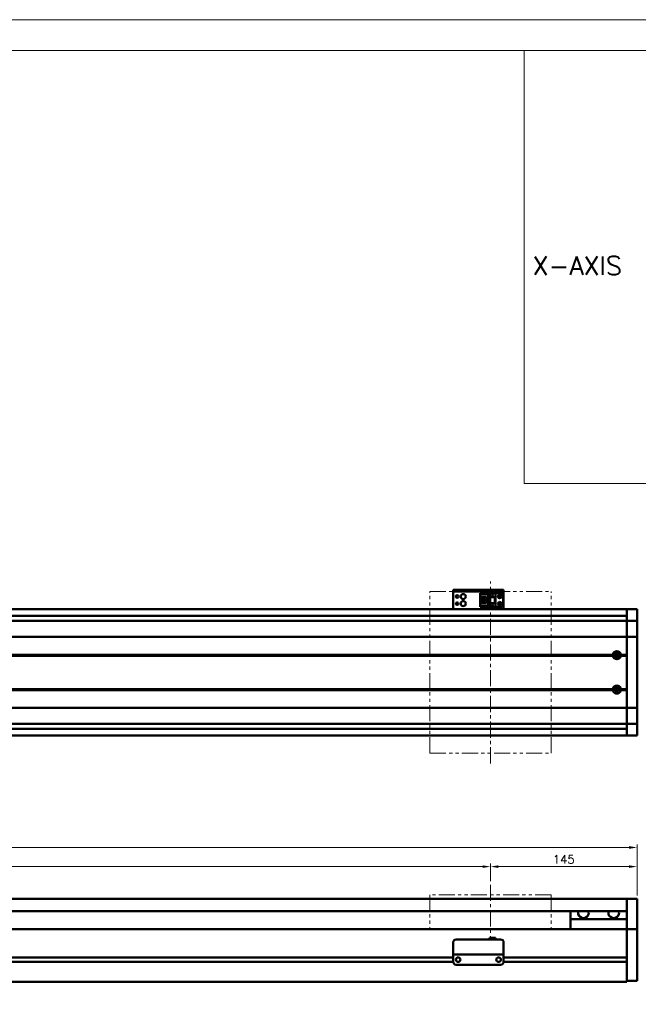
# Model space of a CAD drawing. Header units: millimetres. Extents: x 46891 to 51115, y 6223 to 10345.
# Tile 6 of 7: x 49839 to 50451, y 9372 to 10345. Entities that reach past the tile are written whole.
import ezdxf

# ---------------------------------------------------------------- set-up
doc = ezdxf.new("R2010")
doc.units = ezdxf.units.MM
doc.header["$LTSCALE"] = 0.5
doc.linetypes.add('CENTER', pattern=[50.8, 31.75, -6.35, 6.35, -6.35])
doc.linetypes.add('PHANTOM', pattern=[63.5, 31.75, -6.35, 6.35, -6.35, 6.35, -6.35])
doc.layers.get('0').update_dxf_attribs({"lineweight": 20})
doc.layers.add('1', color=1, linetype='CENTER', lineweight=13)
doc.layers.add('외형선(ISO)', color=7, linetype='Continuous', lineweight=50)
doc.styles.add('DSR TEXT', font='romans.shx', dxfattribs={"bigfont": 'whgtxt.shx'})
doc.styles.get("Standard").update_dxf_attribs({"font": 'romans.shx', "bigfont": 'whgtxt.shx'})
doc.dimstyles.new('DSR', dxfattribs={"dimscale": 2, "dimtxt": 3, "dimasz": 3, "dimexe": 0.5, "dimexo": 0.5, "dimgap": 0.5, "dimtad": 1, "dimdsep": 46, "dimtxsty": 'Standard', "dimcen": 2.5, "dimclrd": 4, "dimclre": 4, "dimclrt": 2, "dimadec": 0, "dimazin": 2, "dimtfac": 1, "dimtmove": 0, "dimatfit": 3, "dimfxl": 0, "dimlwd": -1, "dimlwe": -1, "dimarcsym": 0})

# ---------------------------------------------------------------- blocks, each defined once
blk = doc.blocks.new('A$C1C1952E1')
for p, q in [((293, 292), (293, 222)), ((293, 222), (415, 222))]:
    blk.add_line(p, q)
at = {"color": 1}
blk.add_lwpolyline([(0, 0), (420, 0), (420, 297), (0, 297)], close=True, dxfattribs=at)
at = {"color": 3}
blk.add_lwpolyline([(5, 5), (415, 5), (415, 292), (5, 292)], close=True, dxfattribs=at)
blk = doc.blocks.new('*D85')
at = {"color": 1, "linetype": 'ByBlock'}
for p, q in [((48905.21, 9493.37), (48905.21, 9510.77)), ((48913.01, 9507.77), (50297.41, 9507.77)), ((50305.21, 9493.37), (50305.21, 9510.77))]:
    blk.add_line(p, q, dxfattribs=at)
at = {"color": 1}
for points in [[(48913.01, 9509.07), (48913.01, 9506.47), (48905.21, 9507.77)], [(50297.41, 9509.07), (50297.41, 9506.47), (50305.21, 9507.77)]]:
    blk.add_solid(points, dxfattribs=at)
at = {"layer": 'Defpoints', "color": 0}
for p in [(50305.21, 9507.77), (48905.21, 9489.77), (50305.21, 9489.77)]:
    blk.add_point(p, dxfattribs=at)
at = {"color": 3, "insert": (49605.21, 9514.97), "char_height": 8.4, "attachment_point": 5, "style": 'DSR TEXT'}
blk.add_mtext('STROKE : 1400', dxfattribs=at)
blk = doc.blocks.new('*D86')
at = {"color": 1, "linetype": 'ByBlock'}
for p, q in [((50305.21, 9493.37), (50305.21, 9510.77)), ((50313.01, 9507.77), (50442.41, 9507.77)), ((50450.21, 9479.37), (50450.21, 9510.77))]:
    blk.add_line(p, q, dxfattribs=at)
at = {"color": 1}
for points in [[(50313.01, 9509.07), (50313.01, 9506.47), (50305.21, 9507.77)], [(50442.41, 9509.07), (50442.41, 9506.47), (50450.21, 9507.77)]]:
    blk.add_solid(points, dxfattribs=at)
at = {"layer": 'Defpoints', "color": 0}
for p in [(50450.21, 9507.77), (50305.21, 9489.77), (50450.21, 9475.77)]:
    blk.add_point(p, dxfattribs=at)
at = {"color": 3, "insert": (50377.71, 9514.97), "char_height": 8.4, "attachment_point": 5, "style": 'DSR TEXT'}
blk.add_mtext('145', dxfattribs=at)
blk = doc.blocks.new('*D83')
at = {"color": 1, "linetype": 'ByBlock'}
for p, q in [((48750.21, 9479.37), (48750.21, 9529.72)), ((50442.41, 9526.72), (48758.01, 9526.72)), ((50450.21, 9479.37), (50450.21, 9529.72))]:
    blk.add_line(p, q, dxfattribs=at)
at = {"color": 1}
for points in [[(48758.01, 9528.02), (48758.01, 9525.42), (48750.21, 9526.72)], [(50442.41, 9528.02), (50442.41, 9525.42), (50450.21, 9526.72)]]:
    blk.add_solid(points, dxfattribs=at)
at = {"layer": 'Defpoints', "color": 0}
for p in [(48750.21, 9526.72), (48750.21, 9475.77), (50450.21, 9475.77)]:
    blk.add_point(p, dxfattribs=at)
at = {"color": 3, "insert": (49600.21, 9533.92), "char_height": 8.4, "attachment_point": 5, "style": 'DSR TEXT'}
blk.add_mtext('1700', dxfattribs=at)

msp = doc.modelspace()

# ---------------------------------------------------------------- linework, layer by layer
at = {"color": 6, "linetype": 'PHANTOM'}
for p, q in [((50245.2079, 9779.8942), (50365.2079, 9779.8942)), ((50245.2079, 9619.8942), (50245.2079, 9779.8942)), ((50365.2079, 9619.8942), (50365.2079, 9779.8942)), ((50245.2079, 9619.8942), (50365.2079, 9619.8942)), ((50365.2079, 9479.77071), (50245.2079, 9479.77071)), ((50245.2079, 9479.77071), (50245.2079, 9445.77071)), ((50365.2079, 9479.77071), (50365.2079, 9445.77071))]:
    msp.add_line(p, q, dxfattribs=at)
at = {"layer": '1'}
for p, q in [((50305.2079, 9609.8942), (50305.2079, 9789.8942)), ((50305.2079, 9489.77071), (50305.2079, 9435.77071))]:
    msp.add_line(p, q, dxfattribs=at)
at = {"layer": '외형선(ISO)'}
for p, q in [((50268.2079, 9781.39418), (50268.2079, 9781.39416)), ((50268.2079, 9781.39418), (50318.2079, 9781.39418)), ((50268.2079, 9779.79416), (50268.2079, 9781.39416)), ((50268.2079, 9779.79416), (50268.2079, 9779.29418)), ((50268.2079, 9779.29418), (50268.2079, 9764.39418)), ((50271.2079, 9781.39415), (50315.2079, 9781.39415)), ((50271.2079, 9779.79415), (50315.2079, 9779.79415)), ((50295.0079, 9778.0942), (50310.2079, 9778.0942)), ((50295.0079, 9778.09418), (50295.0079, 9777.29418)), ((50295.0079, 9778.09418), (50304.2079, 9778.09418)), ((50295.0079, 9777.29418), (50303.3079, 9777.29418)), ((50295.0079, 9777.29418), (50295.0079, 9776.79418)), ((50303.3079, 9777.29418), (50302.8079, 9776.79418)), ((50303.3079, 9777.29418), (50303.3079, 9765.49418)), ((50304.2079, 9774.39417), (50304.2079, 9778.09417)), ((50304.2079, 9778.09417), (50310.2079, 9778.09417)), ((50306.6079, 9775.79417), (50307.2079, 9776.99417)), ((50307.2079, 9776.99417), (50307.8079, 9775.79417)), ((50315.7079, 9778.09419), (50310.2079, 9778.09419)), ((50310.2079, 9778.09417), (50310.2079, 9778.09419)), ((50310.2079, 9774.39417), (50310.2079, 9778.09417)), ((50318.2079, 9781.39416), (50318.2079, 9779.79416)), ((50318.2079, 9779.29418), (50318.2079, 9779.79416)), ((50318.2079, 9764.39418), (50318.2079, 9779.29418)), ((50295.0079, 9774.19418), (50295.0079, 9776.79418)), ((50295.0079, 9776.79418), (50302.8079, 9776.79418)), ((50295.0079, 9768.59418), (50295.0079, 9774.19418)), ((50295.0079, 9774.19418), (50301.2079, 9774.19418)), ((50295.0079, 9765.99418), (50295.0079, 9768.59418)), ((50301.2079, 9768.59418), (50295.0079, 9768.59418)), ((50296.3079, 9774.19418), (50296.3079, 9768.59418)), ((50296.8079, 9774.19418), (50296.8079, 9773.84418)), ((50296.8079, 9768.94419), (50296.8079, 9773.84419)), ((50296.8079, 9773.84418), (50301.2079, 9773.84418)), ((50296.8079, 9768.94418), (50296.8079, 9768.59418)), ((50301.2079, 9768.94418), (50296.8079, 9768.94418)), ((50297.7679, 9770.59418), (50297.7679, 9772.19418)), ((50297.7679, 9772.19418), (50299.6079, 9772.19418)), ((50299.6079, 9770.59418), (50297.7679, 9770.59418)), ((50299.6079, 9772.19418), (50299.6079, 9770.59418)), ((50301.2079, 9774.19418), (50301.2079, 9768.59418)), ((50302.8079, 9776.79418), (50302.8079, 9765.99418)), ((50304.2079, 9774.39417), (50304.2079, 9768.39418)), ((50304.2079, 9774.39417), (50310.2079, 9774.39417)), ((50304.7079, 9768.39418), (50304.2079, 9768.39418)), ((50304.2079, 9764.69417), (50304.2079, 9768.39417)), ((50304.2079, 9768.39417), (50310.2079, 9768.39417)), ((50304.7079, 9774.39417), (50304.7079, 9768.39418)), ((50304.7079, 9768.39418), (50305.0079, 9768.39418)), ((50305.0079, 9768.39418), (50305.0079, 9774.39417)), ((50305.0079, 9768.39418), (50309.4079, 9768.39418)), ((50306.8079, 9775.79417), (50306.6079, 9775.79417)), ((50306.6079, 9766.19417), (50307.2079, 9767.39417)), ((50306.8079, 9775.39417), (50306.8079, 9775.79417)), ((50307.6079, 9775.39417), (50306.8079, 9775.39417)), ((50307.2079, 9767.39417), (50307.8079, 9766.19417)), ((50307.6079, 9775.79417), (50307.6079, 9775.39417)), ((50307.8079, 9775.79417), (50307.6079, 9775.79417)), ((50309.4079, 9774.39417), (50309.4079, 9768.39418)), ((50309.4079, 9768.39418), (50309.7079, 9768.39418)), ((50309.7079, 9768.39418), (50309.7079, 9774.39417)), ((50310.2079, 9768.39418), (50309.7079, 9768.39418)), ((50310.2079, 9774.39417), (50310.2079, 9768.39418)), ((50310.2079, 9764.69417), (50310.2079, 9768.39417)), ((50317.7079, 9766.69419), (50317.7079, 9776.09419)), ((50440.2079, 9762.3942), (48965.2079, 9762.3942)), ((50268.2079, 9762.3942), (50268.2079, 9764.39418)), ((50295.0079, 9765.99418), (50295.0079, 9765.49418)), ((50302.8079, 9765.99418), (50295.0079, 9765.99418)), ((50295.0079, 9765.49418), (50295.0079, 9764.69418)), ((50303.3079, 9765.49418), (50295.0079, 9765.49418)), ((50295.0079, 9764.69418), (50304.2079, 9764.69418)), ((50303.3079, 9765.49418), (50302.8079, 9765.99418)), ((50304.2079, 9764.69417), (50310.2079, 9764.69417)), ((50306.8079, 9766.19417), (50306.6079, 9766.19417)), ((50306.8079, 9765.79417), (50306.8079, 9766.19417)), ((50307.6079, 9765.79417), (50306.8079, 9765.79417)), ((50307.6079, 9766.19417), (50307.6079, 9765.79417)), ((50307.8079, 9766.19417), (50307.6079, 9766.19417)), ((50315.7079, 9764.69419), (50310.2079, 9764.69419)), ((50318.2079, 9764.39418), (50318.2079, 9762.3942)), ((50440.2079, 9762.3942), (50440.2079, 9759.3942)), ((50440.2079, 9759.3942), (50440.2079, 9762.3942)), ((50440.2079, 9762.3942), (50450.2079, 9762.3942)), ((50440.2079, 9757.53403), (50440.2079, 9759.3942)), ((50440.2079, 9759.3942), (50440.2079, 9757.53403)), ((50440.2079, 9757.53403), (50440.2079, 9756.62607)), ((50450.2079, 9762.3942), (50450.2079, 9759.3942)), ((50450.2079, 9757.53403), (50450.2079, 9759.3942)), ((50450.2079, 9756.62607), (50450.2079, 9757.53403)), ((48760.2079, 9750.8942), (50440.2079, 9750.8942)), ((50440.2079, 9755.8942), (48965.2079, 9755.8942)), ((50440.2079, 9756.62607), (50440.2079, 9751.3544)), ((50440.2079, 9751.3544), (50440.2079, 9750.8942)), ((50440.2079, 9748.18569), (50440.2079, 9750.8942)), ((50440.2079, 9750.8942), (50450.2079, 9750.8942)), ((50440.2079, 9750.8942), (50440.2079, 9748.18569)), ((50440.2079, 9735.5857), (50440.2079, 9748.18569)), ((50440.2079, 9748.18569), (50440.2079, 9735.5857)), ((50450.2079, 9751.3544), (50450.2079, 9756.62607)), ((50450.2079, 9750.8942), (50450.2079, 9751.3544)), ((50450.2079, 9750.8942), (50450.2079, 9748.18569)), ((50450.2079, 9748.18569), (50450.2079, 9735.5857)), ((48760.2079, 9735.1216), (50440.2079, 9735.1216)), ((50440.2079, 9735.5857), (50440.2079, 9735.1216)), ((50440.2079, 9735.1216), (50440.2079, 9735.5857)), ((50440.2079, 9733.1216), (50440.2079, 9735.1216)), ((50440.2079, 9735.1216), (50450.2079, 9735.1216)), ((50440.2079, 9735.1216), (50440.2079, 9733.1216)), ((50440.2079, 9733.1216), (50440.2079, 9666.66679)), ((50440.2079, 9717.3942), (50440.2079, 9733.1216)), ((50450.2079, 9735.1216), (50450.2079, 9735.5857)), ((50450.2079, 9735.1216), (50450.2079, 9733.1216)), ((50450.2079, 9666.66679), (50450.2079, 9733.1216)), ((50429.64824, 9715.37287), (50429.64824, 9718.41552)), ((48773.7079, 9716.8942), (50426.7079, 9716.8942)), ((48774.17653, 9717.3942), (50426.23927, 9717.3942)), ((48774.17653, 9716.3942), (50426.23927, 9716.3942)), ((50429.64824, 9717.8942), (50428.93211, 9717.8942)), ((50433.7079, 9716.8942), (50440.2079, 9716.8942)), ((50434.17653, 9717.3942), (50440.2079, 9717.3942)), ((50434.17653, 9716.3942), (50440.2079, 9716.3942)), ((50440.2079, 9683.3942), (50440.2079, 9716.3942)), ((48773.7079, 9682.8942), (50426.7079, 9682.8942)), ((48774.17653, 9683.3942), (50426.23927, 9683.3942)), ((48774.17653, 9682.3942), (50426.23927, 9682.3942)), ((50429.64824, 9681.8942), (50428.93211, 9681.8942)), ((50429.64824, 9681.37287), (50429.64824, 9684.41552)), ((50433.7079, 9682.8942), (50440.2079, 9682.8942)), ((50434.17653, 9683.3942), (50440.2079, 9683.3942)), ((50434.17653, 9682.3942), (50440.2079, 9682.3942)), ((50440.2079, 9666.66679), (50440.2079, 9682.3942)), ((48760.2079, 9664.66679), (50440.2079, 9664.66679)), ((50440.2079, 9664.66679), (50440.2079, 9666.66679)), ((50440.2079, 9666.66679), (50440.2079, 9664.66679)), ((50440.2079, 9664.66679), (50440.2079, 9664.20269)), ((50440.2079, 9664.66679), (50450.2079, 9664.66679)), ((50440.2079, 9664.20269), (50440.2079, 9664.66679)), ((50440.2079, 9651.6027), (50440.2079, 9664.20269)), ((50440.2079, 9664.20269), (50440.2079, 9651.6027)), ((50450.2079, 9666.66679), (50450.2079, 9664.66679)), ((50450.2079, 9664.20269), (50450.2079, 9664.66679)), ((50450.2079, 9664.20269), (50450.2079, 9651.6027)), ((50440.2079, 9648.8942), (50440.2079, 9651.6027)), ((50440.2079, 9651.6027), (50440.2079, 9648.8942)), ((50450.2079, 9651.6027), (50450.2079, 9648.8942)), ((48760.2079, 9648.8942), (50440.2079, 9648.8942)), ((50440.2079, 9643.8942), (48965.2079, 9643.8942)), ((50440.2079, 9648.8942), (50440.2079, 9648.43399)), ((50440.2079, 9648.8942), (50450.2079, 9648.8942)), ((50440.2079, 9648.43399), (50440.2079, 9643.16232)), ((50440.2079, 9643.16232), (50440.2079, 9642.25436)), ((50440.2079, 9640.3942), (50440.2079, 9642.25436)), ((50440.2079, 9642.25436), (50440.2079, 9640.3942)), ((50450.2079, 9648.43399), (50450.2079, 9648.8942)), ((50450.2079, 9643.16232), (50450.2079, 9648.43399)), ((50450.2079, 9642.25436), (50450.2079, 9643.16232)), ((50450.2079, 9640.3942), (50450.2079, 9642.25436)), ((50440.2079, 9637.3942), (48965.2079, 9637.3942)), ((50440.2079, 9640.3942), (50440.2079, 9637.3942)), ((50440.2079, 9637.3942), (50440.2079, 9640.3942)), ((50440.2079, 9637.3942), (50450.2079, 9637.3942)), ((50450.2079, 9640.3942), (50450.2079, 9637.3942)), ((48965.2079, 9475.77071), (50440.2079, 9475.77071)), ((50440.2079, 9475.77071), (50440.2079, 9473.77071)), ((50440.2079, 9475.77071), (50450.2079, 9475.77071)), ((50440.2079, 9473.77071), (50440.2079, 9475.77071)), ((50450.2079, 9473.77071), (50450.2079, 9475.77071)), ((50440.2079, 9472.98619), (50440.2079, 9473.77071)), ((50440.2079, 9473.77071), (50440.2079, 9472.98619)), ((50440.2079, 9472.48749), (50440.2079, 9472.98619)), ((50440.2079, 9472.98619), (50440.2079, 9472.48749)), ((50440.2079, 9472.48749), (50440.2079, 9471.41901)), ((50440.2079, 9471.41901), (50440.2079, 9472.48749)), ((50440.2079, 9471.41901), (50440.2079, 9468.4332)), ((50440.2079, 9468.4332), (50440.2079, 9471.41901)), ((50440.2079, 9459.8689), (50440.2079, 9468.4332)), ((50440.2079, 9468.4332), (50440.2079, 9464.27071)), ((50450.2079, 9473.77071), (50450.2079, 9472.98619)), ((50450.2079, 9472.98619), (50450.2079, 9472.48749)), ((50450.2079, 9471.41901), (50450.2079, 9472.48749)), ((50450.2079, 9468.4332), (50450.2079, 9471.41901)), ((50450.2079, 9468.4332), (50450.2079, 9459.8689)), ((48965.2079, 9463.77071), (50440.2079, 9463.77071)), ((50384.2079, 9455.77071), (50384.2079, 9463.77071)), ((50440.2079, 9455.77071), (50384.2079, 9455.77071)), ((50384.2079, 9445.77071), (50384.2079, 9455.77071)), ((50440.2079, 9457.77361), (50440.2079, 9459.8689)), ((50440.2079, 9446.35166), (50440.2079, 9457.77361)), ((50450.2079, 9459.8689), (50450.2079, 9457.77361)), ((50450.2079, 9457.77361), (50450.2079, 9446.35166)), ((50440.2079, 9445.77071), (48910.2079, 9445.77071)), ((50440.2079, 9445.77071), (50440.2079, 9446.35166)), ((50440.2079, 9442.77071), (50440.2079, 9445.77071)), ((50440.2079, 9445.77071), (50440.2079, 9442.77071)), ((50440.2079, 9445.77071), (50450.2079, 9445.77071)), ((50450.2079, 9446.35166), (50450.2079, 9445.77071)), ((50450.2079, 9442.77071), (50450.2079, 9445.77071)), ((50304.2079, 9437.27087), (50304.2079, 9435.77087)), ((50304.2079, 9437.27087), (50310.2079, 9437.27087)), ((50310.2079, 9437.27087), (50310.2079, 9435.77087)), ((50440.2079, 9442.77071), (50440.2079, 9418.22071)), ((50440.2079, 9400.01336), (50440.2079, 9442.77071)), ((50450.2079, 9442.77071), (50450.2079, 9400.01336)), ((50268.2079, 9422.77087), (50268.2079, 9432.77087)), ((50271.2079, 9435.77087), (50315.2079, 9435.77087)), ((50318.2079, 9432.77087), (50318.2079, 9422.77087)), ((50268.2079, 9418.02071), (48964.2079, 9418.02071)), ((50268.2079, 9418.02071), (48964.2079, 9418.02071)), ((50268.2079, 9422.77087), (50268.2079, 9420.77087)), ((50268.2079, 9420.77084), (50268.2079, 9420.77087)), ((50268.2079, 9420.77087), (50318.2079, 9420.77087)), ((50268.2079, 9420.27084), (50268.2079, 9420.77084)), ((50268.2079, 9420.77084), (50270.9784, 9420.77084)), ((50268.2079, 9413.77084), (50268.2079, 9420.27084)), ((50273.23124, 9418.02071), (50273.18456, 9418.02071)), ((50273.4374, 9420.77084), (50275.7079, 9420.77084)), ((50280.7079, 9420.77084), (50305.7079, 9420.77084)), ((50310.7079, 9420.77084), (50312.9784, 9420.77084)), ((50313.23124, 9418.02071), (50313.18456, 9418.02071)), ((50315.4374, 9420.77084), (50318.2079, 9420.77084)), ((50318.2079, 9420.77087), (50318.2079, 9422.77087)), ((50318.2079, 9420.77087), (50318.2079, 9420.77084)), ((50318.2079, 9420.77084), (50318.2079, 9420.27084)), ((50318.2079, 9420.27084), (50318.2079, 9413.77084)), ((50440.2079, 9418.02071), (50318.2079, 9418.02071)), ((50268.21834, 9413.52071), (48964.19745, 9413.52071)), ((50268.21834, 9413.52071), (48964.19745, 9413.52071)), ((50271.2079, 9410.77084), (50315.2079, 9410.77084)), ((50440.2079, 9413.52071), (50318.19745, 9413.52071)), ((50440.2079, 9413.32071), (50440.2079, 9400.01336)), ((50440.2079, 9397.89204), (50440.2079, 9400.01336)), ((50440.2079, 9400.01336), (50440.2079, 9397.89204)), ((50440.2079, 9397.89204), (50440.2079, 9393.77071)), ((50440.2079, 9394.77071), (50440.2079, 9397.89204)), ((50450.2079, 9397.89204), (50450.2079, 9400.01336)), ((50450.2079, 9397.89204), (50450.2079, 9394.77071)), ((48760.2079, 9393.77071), (50440.2079, 9393.77071)), ((50440.2079, 9394.77071), (50450.2079, 9394.77071))]:
    msp.add_line(p, q, dxfattribs=at)
for centre, radius in [((50278.2079, 9774.8942), 2.5), ((50272.2079, 9774.8942), 1.2295), ((50272.2079, 9767.8942), 1.2295), ((50278.2079, 9767.8942), 2.5), ((50314.2079, 9774.89419), 1.75), ((50314.2079, 9767.89419), 1.75), ((50314.2079, 9774.8942), 1.2295), ((50314.2079, 9767.8942), 1.2295), ((50430.2079, 9716.8942), 2.25), ((50430.2079, 9716.8942), 1.621), ((50430.2079, 9682.8942), 2.25), ((50430.2079, 9682.8942), 1.621), ((50273.2079, 9415.77084), 2.25), ((50313.2079, 9415.77084), 2.25)]:
    msp.add_circle(centre, radius, dxfattribs=at)
for centre, radius, start, end in [((50315.7079, 9776.09419), 2, 0, 90), ((50315.7079, 9766.69419), 2, 270, 0), ((50430.2079, 9716.8942), 4, 7.18075572, 172.81924428), ((50430.2079, 9716.8942), 4, 187.18075578, 352.81924422), ((50430.2079, 9682.8942), 4, 7.18075578, 172.81924422), ((50430.2079, 9682.8942), 4, 187.18075578, 352.81924422), ((50271.2079, 9432.77087), 3, 90, 180), ((50315.2079, 9432.77087), 3, 0, 90), ((50271.2079, 9413.77084), 3, 180, 270), ((50315.2079, 9413.77084), 3, 270, 0)]:
    msp.add_arc(centre, radius, start, end, dxfattribs=at)
at = {"layer": '외형선(ISO)', "extrusion": (0, 0, -1)}
for centre, major_axis, start_param, end_param in [((50271.2079, 9781.39416), (-3, 0), 4.712389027, 6.283185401), ((50271.2079, 9779.79416), (-3, 0), 4.71238898, 6.283185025), ((50315.2079, 9781.39416), (3, 0), 0, 1.570796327), ((50315.2079, 9779.79416), (3, 0), 0.000000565, 1.570796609)]:
    msp.add_ellipse(centre, major_axis=major_axis, ratio=0.00001, start_param=start_param, end_param=end_param, dxfattribs=at)
at = {"layer": '외형선(ISO)'}
for centre, major_axis, ratio, start_param, end_param in [((50397.2079, 9461.77071), (5.25, 0), 0.923076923, 2.716178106, 6.708599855), ((50427.2079, 9461.77071), (5.25, 0), 0.923076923, 2.716178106, 6.708599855), ((50272.2079, 9420.77086), (-1.2295, 0), 0.00001, 3.138702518, 6.280295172), ((50278.2079, 9420.77086), (-2.5, 0), 0.00001, 3.141592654, 6.283185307), ((50308.2079, 9420.77086), (-2.5, 0), 0.00001, 3.141592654, 6.283185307), ((50314.2079, 9420.77086), (-1.2295, 0), 0.00001, 3.140629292, 6.282221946)]:
    msp.add_ellipse(centre, major_axis=major_axis, ratio=ratio, start_param=start_param, end_param=end_param, dxfattribs=at)
for points in [[(50426.23927, 9717.3942), (50426.47359, 9717.12851), (50426.7079, 9716.8942)], [(50426.7079, 9716.8942), (50426.47359, 9716.65988), (50426.23927, 9716.3942)], [(50433.7079, 9716.8942), (50433.94221, 9717.12851), (50434.17653, 9717.3942)], [(50434.17653, 9716.3942), (50433.94221, 9716.65988), (50433.7079, 9716.8942)], [(50426.23927, 9683.3942), (50426.47359, 9683.12851), (50426.7079, 9682.8942)], [(50426.7079, 9682.8942), (50426.47359, 9682.65988), (50426.23927, 9682.3942)], [(50433.7079, 9682.8942), (50433.94221, 9683.12851), (50434.17653, 9683.3942)], [(50434.17653, 9682.3942), (50433.94221, 9682.65988), (50433.7079, 9682.8942)]]:
    msp.add_open_spline(points, degree=2, dxfattribs=at)

# ---------------------------------------------------------------- block references
at = {"xscale": 6.115824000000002, "yscale": 6.115824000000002, "zscale": 6.115824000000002}
msp.add_blockref('A$C1C1952E1', (48546.67132, 8528.99552), dxfattribs=at)

# ---------------------------------------------------------------- texts
at = {"color": 3, "style": 'DSR TEXT'}
msp.add_text('X-AXIS', height=18.38009, dxfattribs=at).set_placement((50346.85013, 10092.89708))

# ---------------------------------------------------------------- dimensions: what is measured, and where the dimension line sits
for base, p1, p2, picture, middle in [((48750.2079, 9526.7163), (50450.2079, 9475.77071), (48750.2079, 9475.77071), '*D83', (49600.2079, 9533.9163)), ((50450.2079, 9507.77256), (50305.2079, 9489.77071), (50450.2079, 9475.77071), '*D86', (50377.7079, 9514.97256))]:
    dim = msp.add_linear_dim(base=base, p1=p1, p2=p2, dimstyle='DSR', override={"dimscale": 3, "dimtxt": 2.8, "dimasz": 2.600136, "dimexe": 1, "dimexo": 1.2, "dimgap": 1, "dimdec": 4, "dimtxsty": 'DSR TEXT', "dimclrd": 1, "dimclre": 1, "dimclrt": 3, "dimtdec": 4, "dimtix": 1})
    dim.commit()
    dim.dimension.update_dxf_attribs({"geometry": picture, "text_midpoint": middle})
dim = msp.add_linear_dim(base=(50305.2079, 9507.77256), p1=(48905.2079, 9489.77071), p2=(50305.2079, 9489.77071), text='STROKE : <>', dimstyle='DSR', override={"dimscale": 3, "dimtxt": 2.8, "dimasz": 2.600136, "dimexe": 1, "dimexo": 1.2, "dimgap": 1, "dimdec": 4, "dimtxsty": 'DSR TEXT', "dimclrd": 1, "dimclre": 1, "dimclrt": 3, "dimtdec": 4, "dimtix": 1})
dim.commit()
dim.dimension.update_dxf_attribs({"geometry": '*D85', "text_midpoint": (49605.2079, 9514.97256)})

doc.saveas('drawing.dxf')
